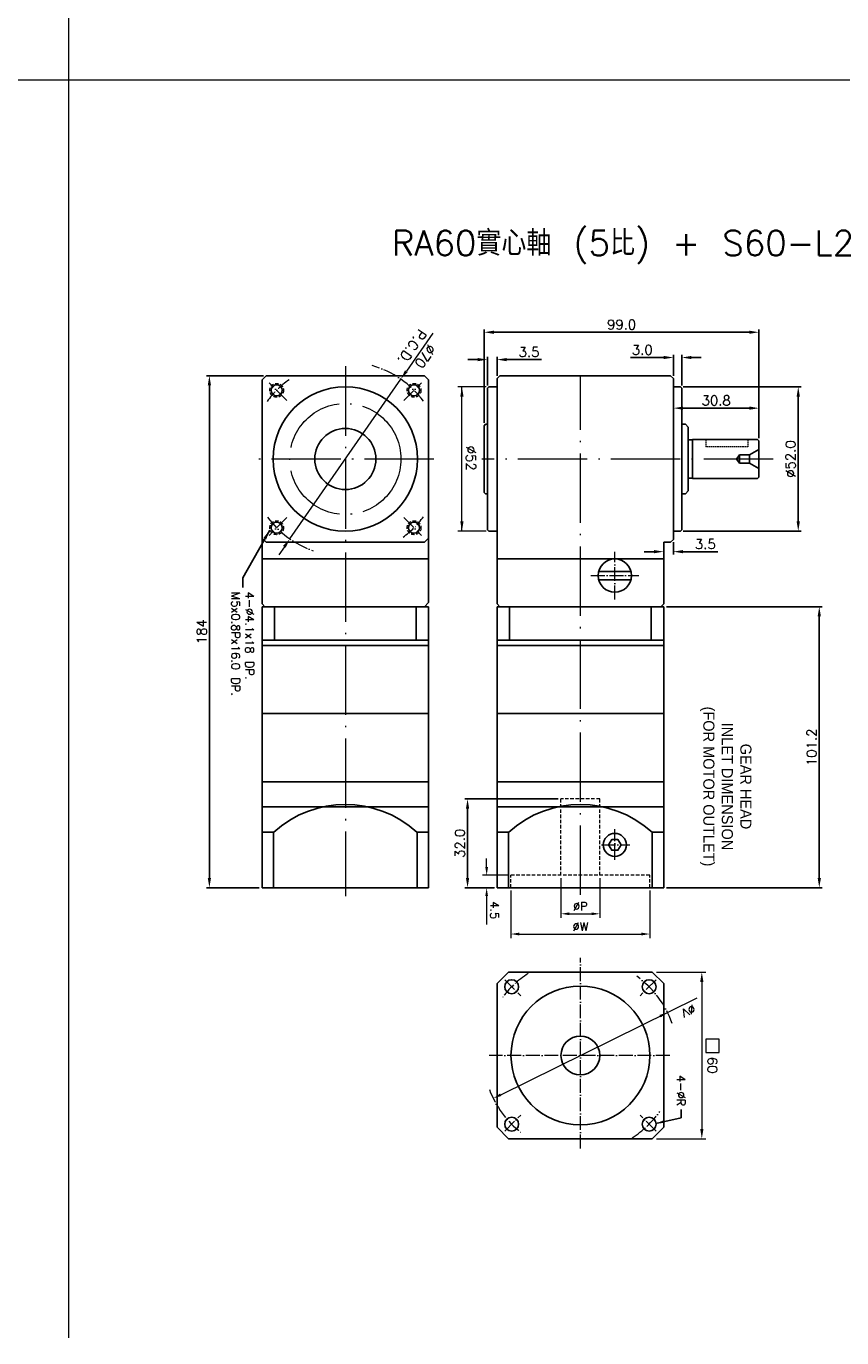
# Model space of a CAD drawing. Extents: x -144 to 2210, y -153 to 993.
# Tile 4 of 9: x 1267 to 1561, y -41 to 431. Entities that reach past the tile are written whole.
import ezdxf

# ---------------------------------------------------------------- set-up
doc = ezdxf.new("R2010")
doc.units = 0
doc.header["$LTSCALE"] = 10
doc.header["$MEASUREMENT"] = 0
doc.header["$PDMODE"] = 3
doc.header["$PDSIZE"] = 6
doc.linetypes.add('CEN', pattern=[0.67, 0.5, -0.08, 0.01, -0.08])
doc.linetypes.add('HIDDEN', pattern=[0.375, 0.25, -0.125])
doc.layers.get('0').update_dxf_attribs({"linetype": 'CONTINUOUS'})
doc.layers.get('DEFPOINTS').update_dxf_attribs({"linetype": 'CONTINUOUS'})
for name, color, linetype, lineweight in [('CEN', 6, 'CEN', 15), ('DASH', 2, 'HIDDEN', 15), ('DIM', 4, 'CONTINUOUS', 15)]:
    doc.layers.add(name, color=color, linetype=linetype, lineweight=lineweight)
doc.styles.get("Standard").update_dxf_attribs({"font": 'TXT.shx', "bigfont": 'chineset.shx'})
doc.dimstyles.get("Standard").update_dxf_attribs({"dimtxt": 3.5, "dimasz": 3.5, "dimexe": 1, "dimexo": 1, "dimgap": 1, "dimtad": 1, "dimdec": 1, "dimzin": 0, "dimdsep": 46, "dimtxsty": 'Standard', "dimcen": 0, "dimadec": 0, "dimazin": 0, "dimtfac": 1, "dimtdec": 1, "dimtofl": 0, "dimtmove": 0, "dimatfit": 3, "dimfxl": 0, "dimtolj": 1, "dimtzin": 0, "dimarcsym": 0})

# ---------------------------------------------------------------- blocks, each defined once
blk = doc.blocks.new('*D225')
at = {"layer": 'DEFPOINTS', "color": 0}
for p in [(1502.65, 301.23), (1502.65, 249.23), (1545.12, 249.23)]:
    blk.add_point(p, dxfattribs=at)
at = {"layer": 'DIM', "color": 0, "lineweight": -2}
for p, q in [((1503.65, 301.23), (1546.12, 301.23)), ((1545.12, 297.73), (1545.12, 252.73)), ((1503.65, 249.23), (1546.12, 249.23))]:
    blk.add_line(p, q, dxfattribs=at)
at = {"layer": 'DIM', "color": 0}
for points in [[(1544.54, 297.73), (1545.71, 297.73), (1545.12, 301.23)], [(1544.54, 252.73), (1545.71, 252.73), (1545.12, 249.23)]]:
    blk.add_solid(points, dxfattribs=at)
at = {"layer": 'DIM', "color": 0, "insert": (1542.37, 275.21), "char_height": 3.5, "attachment_point": 5, "rotation": 90}
blk.add_mtext('\\A1;%%c52.0', dxfattribs=at)
blk = doc.blocks.new('*D214')
at = {"layer": 'DEFPOINTS', "color": 0}
for p in [(1432.01, 320.87), (1432.01, 287.23), (1530.98, 281.73)]:
    blk.add_point(p, dxfattribs=at)
at = {"layer": 'DIM', "color": 0, "lineweight": -2}
for p, q in [((1432.01, 288.23), (1432.01, 321.87)), ((1530.98, 282.73), (1530.98, 321.87)), ((1527.48, 320.87), (1435.51, 320.87))]:
    blk.add_line(p, q, dxfattribs=at)
at = {"layer": 'DIM', "color": 0}
for points in [[(1435.51, 321.45), (1435.51, 320.29), (1432.01, 320.87)], [(1527.48, 321.45), (1527.48, 320.29), (1530.98, 320.87)]]:
    blk.add_solid(points, dxfattribs=at)
at = {"layer": 'DIM', "color": 0, "insert": (1481.49, 323.62), "char_height": 3.5, "attachment_point": 5}
blk.add_mtext('\\A1;99.0', dxfattribs=at)
blk = doc.blocks.new('*D215')
at = {"layer": 'DEFPOINTS', "color": 0}
for p in [(1436.65, 311.02), (1436.65, 304.23), (1433.15, 300.73)]:
    blk.add_point(p, dxfattribs=at)
at = {"layer": 'DIM', "color": 0, "lineweight": -2}
for p, q in [((1433.15, 301.73), (1433.15, 312.02)), ((1436.65, 305.23), (1436.65, 312.02)), ((1429.65, 311.02), (1426.15, 311.02)), ((1440.15, 311.02), (1452.65, 311.02))]:
    blk.add_line(p, q, dxfattribs=at)
at = {"layer": 'DIM', "color": 0}
for points in [[(1429.65, 311.6), (1429.65, 310.43), (1433.15, 311.02)], [(1440.15, 311.6), (1440.15, 310.43), (1436.65, 311.02)]]:
    blk.add_solid(points, dxfattribs=at)
at = {"layer": 'DIM', "color": 0, "insert": (1448.15, 313.77), "char_height": 3.5, "attachment_point": 5}
blk.add_mtext('\\A1;3.5', dxfattribs=at)
blk = doc.blocks.new('*D216')
at = {"layer": 'DEFPOINTS', "color": 0}
for p in [(1500.15, 311.77), (1500.15, 304.23), (1503.15, 300.73)]:
    blk.add_point(p, dxfattribs=at)
at = {"layer": 'DIM', "color": 0, "lineweight": -2}
for p, q in [((1496.65, 311.77), (1484.74, 311.77)), ((1500.15, 305.23), (1500.15, 312.77)), ((1503.15, 301.73), (1503.15, 312.77)), ((1506.65, 311.77), (1510.15, 311.77))]:
    blk.add_line(p, q, dxfattribs=at)
at = {"layer": 'DIM', "color": 0}
for points in [[(1496.65, 312.35), (1496.65, 311.19), (1500.15, 311.77)], [(1506.65, 312.35), (1506.65, 311.19), (1503.15, 311.77)]]:
    blk.add_solid(points, dxfattribs=at)
at = {"layer": 'DIM', "color": 0, "insert": (1488.95, 314.52), "char_height": 3.5, "attachment_point": 5}
blk.add_mtext('\\A1;3.0', dxfattribs=at)
blk = doc.blocks.new('*D218')
at = {"layer": 'DEFPOINTS', "color": 0}
for p in [(1500.15, 246.23), (1496.65, 245.23), (1500.15, 241.86)]:
    blk.add_point(p, dxfattribs=at)
at = {"layer": 'DIM', "color": 0, "lineweight": -2}
for p, q in [((1493.15, 241.86), (1489.65, 241.86)), ((1496.65, 244.23), (1496.65, 240.86)), ((1500.15, 245.23), (1500.15, 240.86)), ((1503.65, 241.86), (1516.15, 241.86))]:
    blk.add_line(p, q, dxfattribs=at)
at = {"layer": 'DIM', "color": 0}
for points in [[(1493.15, 242.44), (1493.15, 241.27), (1496.65, 241.86)], [(1503.65, 242.44), (1503.65, 241.27), (1500.15, 241.86)]]:
    blk.add_solid(points, dxfattribs=at)
at = {"layer": 'DIM', "color": 0, "insert": (1511.65, 244.61), "char_height": 3.5, "attachment_point": 5}
blk.add_mtext('\\A1;3.5', dxfattribs=at)
blk = doc.blocks.new('*D220')
at = {"layer": 'DEFPOINTS', "color": 0}
for p in [(1530.98, 293.54), (1500.15, 290.88), (1530.98, 281.73)]:
    blk.add_point(p, dxfattribs=at)
at = {"layer": 'DIM', "color": 0, "lineweight": -2}
for p, q in [((1500.15, 291.88), (1500.15, 294.54)), ((1503.65, 293.54), (1527.48, 293.54)), ((1530.98, 282.73), (1530.98, 294.54))]:
    blk.add_line(p, q, dxfattribs=at)
at = {"layer": 'DIM', "color": 0}
for points in [[(1503.65, 294.13), (1503.65, 292.96), (1500.15, 293.54)], [(1527.48, 294.13), (1527.48, 292.96), (1530.98, 293.54)]]:
    blk.add_solid(points, dxfattribs=at)
at = {"layer": 'DIM', "color": 0, "insert": (1515.56, 296.29), "char_height": 3.5, "attachment_point": 5}
blk.add_mtext('\\A1;30.8', dxfattribs=at)
blk = doc.blocks.new('*D221')
at = {"layer": 'DEFPOINTS', "color": 0}
for p in [(1459.65, 152.83), (1426.01, 120.83), (1436.65, 120.83)]:
    blk.add_point(p, dxfattribs=at)
at = {"layer": 'DIM', "color": 0, "lineweight": -2}
for p, q in [((1458.65, 152.83), (1425.01, 152.83)), ((1426.01, 149.33), (1426.01, 124.33)), ((1435.65, 120.83), (1425.01, 120.83))]:
    blk.add_line(p, q, dxfattribs=at)
at = {"layer": 'DIM', "color": 0}
for points in [[(1425.42, 149.33), (1426.59, 149.33), (1426.01, 152.83)], [(1425.42, 124.33), (1426.59, 124.33), (1426.01, 120.83)]]:
    blk.add_solid(points, dxfattribs=at)
at = {"layer": 'DIM', "color": 0, "insert": (1423.26, 136.83), "char_height": 3.5, "attachment_point": 5, "rotation": 90}
blk.add_mtext('\\A1;32.0', dxfattribs=at)
blk = doc.blocks.new('*D222')
at = {"layer": 'DEFPOINTS', "color": 0}
for p in [(1496.65, 222.03), (1496.65, 120.83), (1552.7, 120.83)]:
    blk.add_point(p, dxfattribs=at)
at = {"layer": 'DIM', "color": 0, "lineweight": -2}
for p, q in [((1497.65, 222.03), (1553.7, 222.03)), ((1552.7, 218.53), (1552.7, 124.33)), ((1497.65, 120.83), (1553.7, 120.83))]:
    blk.add_line(p, q, dxfattribs=at)
at = {"layer": 'DIM', "color": 0}
for points in [[(1552.12, 218.53), (1553.29, 218.53), (1552.7, 222.03)], [(1552.12, 124.33), (1553.29, 124.33), (1552.7, 120.83)]]:
    blk.add_solid(points, dxfattribs=at)
at = {"layer": 'DIM', "color": 0, "insert": (1549.95, 171.43), "char_height": 3.5, "attachment_point": 5, "rotation": 90}
blk.add_mtext('\\A1;101.2', dxfattribs=at)
blk = doc.blocks.new('*D266')
at = {"layer": 'DEFPOINTS', "color": 0}
for p in [(1353.49, 305.23), (1333.01, 120.83), (1351.99, 120.83)]:
    blk.add_point(p, dxfattribs=at)
at = {"layer": 'DIM', "color": 0, "lineweight": -2}
for p, q in [((1352.49, 305.23), (1332.01, 305.23)), ((1333.01, 301.73), (1333.01, 124.33)), ((1350.99, 120.83), (1332.01, 120.83))]:
    blk.add_line(p, q, dxfattribs=at)
at = {"layer": 'DIM', "color": 0}
for points in [[(1332.43, 301.73), (1333.6, 301.73), (1333.01, 305.23)], [(1332.43, 124.33), (1333.6, 124.33), (1333.01, 120.83)]]:
    blk.add_solid(points, dxfattribs=at)
at = {"layer": 'DIM', "color": 0, "insert": (1330.26, 213.03), "char_height": 3.5, "attachment_point": 5, "rotation": 90}
blk.add_mtext('\\A1;184', dxfattribs=at)

msp = doc.modelspace()

# ---------------------------------------------------------------- linework, layer by layer
at = {"color": 3}
for p, q in [((1353.487, 305.225), (1351.987, 303.725)), ((1351.987, 303.725), (1351.987, 223.025)), ((1410.487, 305.225), (1353.487, 305.225)), ((1410.487, 305.225), (1411.987, 303.725)), ((1411.987, 303.725), (1411.987, 223.525)), ((1436.653, 304.225), (1437.653, 305.225)), ((1436.653, 239.225), (1436.653, 304.225)), ((1499.153, 305.225), (1437.653, 305.225)), ((1499.153, 305.225), (1500.153, 304.225)), ((1500.153, 246.225), (1500.153, 304.225)), ((1433.653, 301.225), (1433.153, 300.725)), ((1433.153, 300.725), (1433.153, 249.725)), ((1436.653, 301.225), (1433.653, 301.225)), ((1502.653, 301.225), (1500.153, 301.225)), ((1503.153, 300.725), (1502.653, 301.225)), ((1503.153, 249.725), (1503.153, 300.725)), ((1353.487, 245.225), (1351.987, 246.725)), ((1411.987, 246.725), (1410.487, 245.225)), ((1433.653, 249.225), (1433.153, 249.725)), ((1436.653, 249.225), (1433.653, 249.225)), ((1500.153, 246.225), (1499.153, 245.225)), ((1502.653, 249.225), (1500.153, 249.225)), ((1503.153, 249.725), (1502.653, 249.225)), ((1353.487, 245.225), (1410.487, 245.225)), ((1496.653, 223.025), (1496.653, 245.225)), ((1499.153, 245.225), (1496.653, 245.225)), ((1411.987, 239.225), (1351.987, 239.225)), ((1496.653, 239.225), (1436.653, 239.225)), ((1436.653, 223.025), (1436.653, 239.225)), ((1352.987, 222.025), (1351.987, 223.025)), ((1411.987, 223.525), (1410.487, 222.025)), ((1437.653, 222.025), (1436.653, 223.025)), ((1496.653, 223.025), (1495.653, 222.025))]:
    msp.add_line(p, q, dxfattribs=at)
for p, q in [((1432.014, 287.225), (1432.514, 287.725)), ((1432.014, 263.225), (1432.014, 287.225)), ((1433.153, 287.725), (1432.514, 287.725)), ((1503.153, 287.725), (1504.475, 287.725)), ((1504.475, 287.725), (1505.475, 286.725)), ((1505.475, 263.725), (1505.475, 286.725)), ((1506.975, 282.125), (1505.475, 282.125)), ((1530.475, 282.225), (1506.975, 282.225)), ((1506.975, 268.225), (1506.975, 282.225)), ((1527.575, 276.725), (1530.975, 278.688)), ((1530.475, 282.225), (1530.975, 281.725)), ((1530.975, 275.225), (1530.975, 281.725)), ((1530.975, 275.225), (1530.975, 281.725)), ((1523.975, 276.725), (1522.917, 275.225)), ((1522.917, 275.225), (1523.975, 273.725)), ((1523.975, 276.725), (1523.975, 273.725)), ((1527.575, 276.725), (1527.575, 273.725)), ((1530.975, 268.725), (1530.975, 275.225)), ((1530.975, 268.725), (1530.975, 275.225)), ((1527.575, 273.725), (1530.975, 271.763)), ((1506.975, 268.325), (1505.475, 268.325)), ((1530.475, 268.225), (1506.975, 268.225)), ((1530.975, 268.725), (1530.475, 268.225)), ((1432.014, 263.225), (1432.514, 262.725)), ((1433.153, 262.725), (1432.514, 262.725)), ((1503.153, 262.725), (1504.475, 262.725)), ((1505.475, 263.725), (1504.475, 262.725)), ((1351.987, 159.025), (1351.987, 222.025)), ((1411.987, 222.025), (1351.987, 222.025)), ((1356.487, 210.025), (1356.487, 222.025)), ((1407.487, 210.025), (1407.487, 222.025)), ((1411.987, 159.025), (1411.987, 222.025)), ((1436.653, 159.025), (1436.653, 222.025)), ((1496.653, 222.025), (1436.653, 222.025)), ((1441.153, 210.025), (1441.153, 222.025)), ((1492.153, 210.025), (1492.153, 222.025)), ((1496.653, 159.025), (1496.653, 222.025)), ((1411.987, 210.025), (1351.987, 210.025)), ((1411.987, 208.025), (1351.987, 208.025)), ((1496.653, 210.025), (1436.653, 210.025)), ((1496.653, 208.025), (1436.653, 208.025)), ((1411.987, 183.525), (1351.987, 183.525)), ((1496.653, 183.525), (1436.653, 183.525)), ((1411.987, 159.025), (1351.987, 159.025)), ((1351.987, 120.825), (1351.987, 159.025)), ((1411.987, 120.825), (1411.987, 159.025)), ((1436.653, 120.825), (1436.653, 159.025)), ((1496.653, 159.025), (1436.653, 159.025)), ((1496.653, 120.825), (1496.653, 159.025)), ((1411.987, 150.025), (1351.987, 150.025)), ((1496.653, 150.025), (1436.653, 150.025)), ((1351.987, 140.825), (1356.126, 140.825)), ((1356.126, 120.825), (1356.126, 140.825)), ((1407.849, 120.825), (1407.849, 140.825)), ((1411.987, 140.825), (1407.849, 140.825)), ((1436.653, 140.825), (1440.792, 140.825)), ((1440.792, 120.825), (1440.792, 140.825)), ((1492.515, 120.825), (1492.515, 140.825)), ((1496.653, 140.825), (1492.515, 140.825)), ((1411.987, 120.825), (1351.987, 120.825)), ((1496.653, 120.825), (1436.653, 120.825)), ((1440.792, 90.448), (1436.653, 86.31)), ((1492.515, 90.448), (1440.792, 90.448)), ((1496.653, 86.31), (1492.515, 90.448)), ((1436.653, 34.587), (1436.653, 86.31)), ((1496.653, 34.587), (1496.653, 86.31)), ((1440.792, 30.448), (1436.653, 34.587)), ((1496.653, 34.587), (1492.515, 30.448)), ((1492.515, 30.448), (1440.792, 30.448))]:
    msp.add_line(p, q)
at = {"ltscale": 0.3}
for p, q in [((1523.975, 276.725), (1527.575, 276.725)), ((1523.975, 273.725), (1527.575, 273.725))]:
    msp.add_line(p, q, dxfattribs=at)
at = {"color": 0}
for p, q in [((1473.244, 234.725), (1484.863, 234.725)), ((1473.244, 231.725), (1484.863, 231.725))]:
    msp.add_line(p, q, dxfattribs=at)
msp.add_lwpolyline([(1476.822, 136.275), (1477.938, 134.343), (1480.169, 134.343), (1481.285, 136.275), (1480.169, 138.208), (1477.938, 138.208)], close=True)
at = {"color": 3}
for centre, radius in [((1357.238, 299.974), 2), ((1381.987, 275.225), 26), ((1406.736, 299.974), 2), ((1357.238, 250.477), 2), ((1406.736, 250.477), 2)]:
    msp.add_circle(centre, radius, dxfattribs=at)
for centre, radius in [((1381.987, 275.225), 11), ((1479.053, 136.275), 4.15), ((1441.905, 85.197), 2.5), ((1466.653, 60.448), 25), ((1491.402, 85.197), 2.5), ((1466.653, 60.448), 7), ((1441.905, 35.7), 2.5), ((1491.402, 35.7), 2.5)]:
    msp.add_circle(centre, radius)
at = {"color": 0}
msp.add_circle((1479.053, 233.225), 6, dxfattribs=at)
for centre in [(1381.987, 112.533), (1466.653, 112.533)]:
    msp.add_arc(centre, 38.293, 47.63396, 132.36604)
at = {"layer": 'CEN', "color": 1, "linetype": 'CEN', "ltscale": 5}
for p, q in [((1381.987, 308.61), (1381.987, 117.825)), ((1466.653, 118.242), (1466.653, 305.225)), ((1413.878, 275.225), (1350.165, 275.225)), ((1536.127, 275.225), (1431.14, 275.225))]:
    msp.add_line(p, q, dxfattribs=at)
at = {"layer": 'CEN'}
for p, q in [((1360.893, 296.319), (1354.5, 302.712)), ((1403.081, 296.319), (1409.474, 302.712)), ((1360.893, 254.132), (1354.5, 247.739)), ((1403.081, 254.132), (1409.474, 247.739)), ((1479.053, 224.625), (1479.053, 241.826)), ((1470.453, 233.225), (1487.654, 233.225)), ((1479.053, 130.916), (1479.053, 141.876)), ((1474.283, 136.275), (1484.446, 136.275)), ((1466.653, 26.94), (1466.653, 95.545)), ((1439.412, 87.69), (1445.147, 81.955)), ((1493.895, 87.69), (1488.16, 81.955)), ((1498.882, 60.448), (1433.736, 60.448)), ((1439.412, 33.207), (1445.147, 38.942)), ((1493.895, 33.207), (1488.16, 38.942))]:
    msp.add_line(p, q, dxfattribs=at)
at = {"layer": 'CEN', "color": 1, "linetype": 'CEN', "ltscale": 5}
msp.add_circle((1381.987, 275.225), 20, dxfattribs=at)
at = {"layer": 'CEN'}
for centre, start, end in [((1381.987, 275.225), 36.46246, 74.00248), ((1381.987, 275.225), 125.43558, 143.72014), ((1381.987, 275.225), 216.77803, 250.6464), ((1381.987, 275.225), 306.46246, 323.53754), ((1466.653, 60.448), 122.45082, 144.17792), ((1466.653, 60.448), 19.16527, 54.56688), ((1466.653, 60.448), 200.54751, 232.30281), ((1466.653, 60.448), 302.1149, 324.7522)]:
    msp.add_arc(centre, 35, start, end, dxfattribs=at)
at = {"layer": 'DASH', "ltscale": 0.2}
for p, q in [((1511.875, 282.225), (1511.875, 279.625)), ((1526.975, 279.625), (1511.875, 279.625)), ((1526.975, 282.225), (1526.975, 279.625))]:
    msp.add_line(p, q, dxfattribs=at)
at = {"layer": 'DASH', "ltscale": 0.5}
for p, q in [((1459.653, 125.325), (1459.653, 152.825)), ((1473.653, 152.825), (1459.653, 152.825)), ((1473.653, 125.325), (1473.653, 152.825)), ((1491.653, 125.325), (1441.653, 125.325)), ((1441.653, 120.825), (1441.653, 125.325)), ((1491.653, 120.825), (1491.653, 125.325))]:
    msp.add_line(p, q, dxfattribs=at)
for centre in [(1357.238, 299.974), (1406.736, 299.974), (1357.238, 250.477), (1406.736, 250.477)]:
    msp.add_circle(centre, 2.5, dxfattribs=at)
at = {"layer": 'DIM'}
for p, q in [((1282.247, 992.509), (1282.247, -41.21)), ((420.258, 411.751), (2210.147, 411.751)), ((1413.516, 320.58), (1403.963, 306.838)), ((1362.01, 246.487), (1401.965, 303.964)), ((1432.653, 301.225), (1422.476, 301.225)), ((1423.976, 249.225), (1423.976, 301.225)), ((1503.153, 287.725), (1503.153, 262.725)), ((1432.653, 249.225), (1422.476, 249.225)), ((1360.012, 243.613), (1358.014, 240.739)), ((1432.886, 128.325), (1432.886, 131.325)), ((1440.653, 125.325), (1431.386, 125.325)), ((1459.653, 124.325), (1459.653, 109.962)), ((1473.653, 124.325), (1473.653, 109.962)), ((1435.653, 120.825), (1431.386, 120.825)), ((1441.653, 119.825), (1441.653, 102.674)), ((1491.653, 119.825), (1491.653, 102.674)), ((1432.886, 117.825), (1432.886, 107.658)), ((1462.653, 111.462), (1470.653, 111.462)), ((1444.653, 104.174), (1488.653, 104.174)), ((1494.015, 90.448), (1511.892, 90.448)), ((1510.392, 86.948), (1510.392, 33.948)), ((1437.948, 46.306), (1508.75, 81.188)), ((1494.015, 30.448), (1511.892, 30.448))]:
    msp.add_line(p, q, dxfattribs=at)
msp.add_lwpolyline([(1511.781, 66.295), (1511.781, 61.465), (1516.612, 61.465), (1516.612, 66.295)], close=True, dxfattribs=at)
for points in [[(1404.442, 306.505), (1403.484, 307.171), (1401.965, 303.964)], [(1424.559, 297.725), (1423.393, 297.725), (1423.976, 301.225)], [(1424.559, 252.725), (1423.393, 252.725), (1423.976, 249.225)], [(1360.491, 243.28), (1359.533, 243.946), (1362.01, 246.487)], [(1433.386, 128.325), (1432.386, 128.325), (1432.886, 125.325)], [(1433.386, 117.825), (1432.386, 117.825), (1432.886, 120.825)], [(1462.653, 111.962), (1462.653, 110.962), (1459.653, 111.462)], [(1470.653, 111.962), (1470.653, 110.962), (1473.653, 111.462)], [(1444.653, 104.674), (1444.653, 103.674), (1441.653, 104.174)], [(1488.653, 104.674), (1488.653, 103.674), (1491.653, 104.174)], [(1509.809, 86.948), (1510.975, 86.948), (1510.392, 90.448)], [(1495.58, 74.142), (1495.138, 75.039), (1498.05, 75.917)], [(1438.169, 45.857), (1437.727, 46.754), (1435.257, 44.98)], [(1509.809, 33.948), (1510.975, 33.948), (1510.392, 30.448)]]:
    msp.add_solid(points, dxfattribs=at)

# ---------------------------------------------------------------- texts
msp.add_text('RA60實心軸 (5比) + S60-L2', height=9, dxfattribs=at).set_placement((1398.723, 348.478))
for s, insert, char_height, attachment_point, rotation in [('∅70\\PP.C.D.', (1408.4, 313.901), 3.5, 5, 235), ('%%c52', (1427.226, 275.525), 3.5, 5, 270), ('4-%%c4.1x18 DP.\\PM5x0.8Px16.0 DP.', (1345.01, 227.423), 3, 4, 270), ('\\A1;4.5', (1435.733, 112.725), 3, 5, 270), ('∅V', (1505.633, 76.498), 3, 5, 206), ('\\A1;60', (1514.222, 56.903), 3.5, 5, 270), ('4-%%CR', (1501.432, 42.213), 3, 9, 270)]:
    msp.add_mtext(s, dxfattribs=dict(at, insert=insert, char_height=char_height, attachment_point=attachment_point, rotation=rotation))
at = {"layer": 'DIM', "insert": (1518.988, 157.302), "char_height": 4, "width": 68.233, "attachment_point": 5, "rotation": 270}
msp.add_mtext('{\\f新細明體|b0|i0|c136|p18;GEAR HEAD\\PINLET DIMENSION\\P(FOR MOTOR OUTLET)}', dxfattribs=at)
at = {"layer": 'DIM', "char_height": 3, "attachment_point": 5}
for s, insert in [('%%CP', (1466.653, 114.162)), ('%%CW', (1466.653, 106.874))]:
    msp.add_mtext(s, dxfattribs=dict(at, insert=insert))

# ---------------------------------------------------------------- dimensions: what is measured, and where the dimension line sits
at = {"layer": 'DIM'}
for base, p1, p2, picture, middle in [((1432.014, 320.87), (1530.975, 281.725), (1432.014, 287.225), '*D214', (1481.495, 323.62)), ((1500.153, 311.769), (1503.153, 300.725), (1500.153, 304.225), '*D216', (1488.945, 314.519)), ((1530.975, 293.543), (1500.153, 290.875), (1530.975, 281.725), '*D220', (1515.564, 296.293)), ((1500.153, 241.857), (1496.653, 245.225), (1500.153, 246.225), '*D218', (1511.653, 244.607))]:
    dim = msp.add_linear_dim(base=base, p1=p1, p2=p2, dimstyle='Standard', dxfattribs=at)
    dim.commit()
    dim.dimension.update_dxf_attribs({"geometry": picture, "text_midpoint": middle})
dim = msp.add_linear_dim(base=(1436.653, 311.015), p1=(1433.153, 300.725), p2=(1436.653, 304.225), dimstyle='Standard', dxfattribs=at)
dim.commit()
dim.dimension.update_dxf_attribs({"geometry": '*D215', "text_midpoint": (1448.153, 311.015), "dimtype": 160})
dim = msp.add_linear_dim(base=(1333.015, 120.825), p1=(1353.487, 305.225), p2=(1351.987, 120.825), angle=90, dimstyle='Standard', override={"dimdec": 0}, dxfattribs=at)
dim.commit()
dim.dimension.update_dxf_attribs({"geometry": '*D266', "text_midpoint": (1330.265, 213.025)})
dim = msp.add_linear_dim(base=(1545.123, 249.225), p1=(1502.653, 301.225), p2=(1502.653, 249.225), angle=270, text='%%c<>', dimstyle='Standard', dxfattribs=at)
dim.commit()
dim.dimension.update_dxf_attribs({"geometry": '*D225', "text_midpoint": (1545.123, 275.214), "dimtype": 160})
for base, p1, p2, picture, middle in [((1552.702, 120.825), (1496.653, 222.025), (1496.653, 120.825), '*D222', (1549.952, 171.425)), ((1426.006, 120.825), (1459.653, 152.825), (1436.653, 120.825), '*D221', (1423.256, 136.825))]:
    dim = msp.add_linear_dim(base=base, p1=p1, p2=p2, angle=90, dimstyle='Standard', dxfattribs=at)
    dim.commit()
    dim.dimension.update_dxf_attribs({"geometry": picture, "text_midpoint": middle})

# ---------------------------------------------------------------- leaders
at = {"layer": 'DIM', "annotation_type": 0, "has_hookline": 1, "horizontal_direction": (0, -1, 0)}
for points, override, hookline_direction, text_width in [([(1354.728, 249.624), (1345.01, 232.423), (1345.01, 228.923)], {"dimtxt": 3.5, "dimasz": 3.5, "dimexe": 1.5, "dimexo": 1.5, "dimgap": 1.5, "dimtad": 0, "dimtih": 0, "dimtoh": 0, "dimdec": 3, "dimrnd": 0.005, "dimzin": 1, "dimazin": 2, "dimtdec": 3, "dimtofl": 1, "dimtmove": 1}, 0, 39), ([(1493.819, 35.943), (1502.932, 38.013), (1502.932, 41.013)], {"dimtxt": 3, "dimasz": 3, "dimexe": 1.5, "dimexo": 1, "dimgap": 1.2, "dimtad": 0, "dimtih": 0, "dimtoh": 0, "dimdec": 3, "dimzin": 8, "dimaunit": 1, "dimadec": 2, "dimtdec": 3, "dimtmove": 2}, 1, 11)]:
    msp.add_leader(points, dimstyle='Standard', override=override, dxfattribs=dict(at, hookline_direction=hookline_direction, text_width=text_width))

doc.saveas('drawing.dxf')
